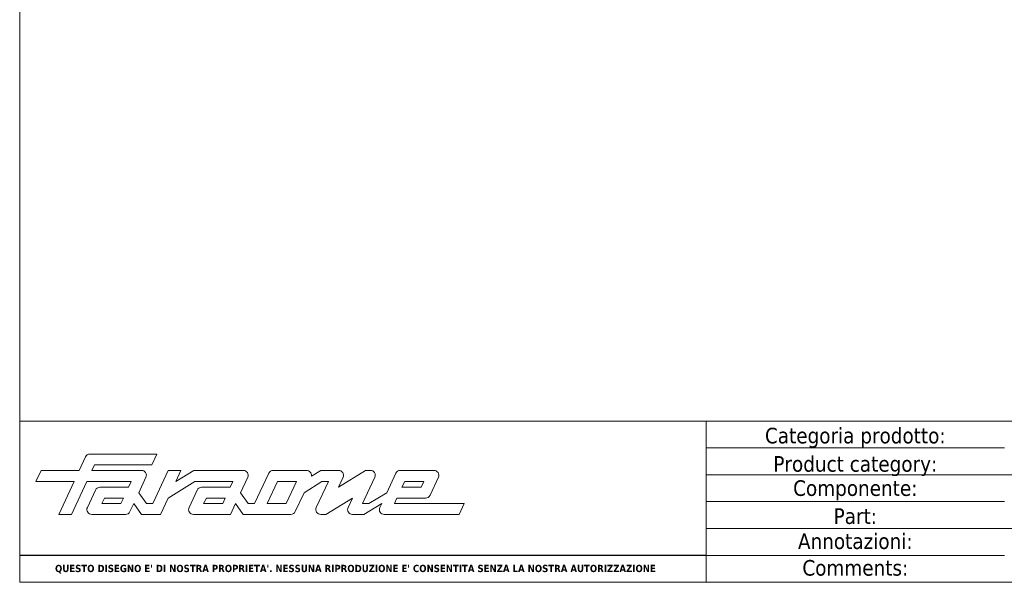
# Model space of a CAD drawing. Header units: millimetres. Extents: x -1769 to 4940, y 2360 to 10359.
import ezdxf

# ---------------------------------------------------------------- set-up
doc = ezdxf.new("R2010")
doc.units = ezdxf.units.MM
doc.layers.get('0').update_dxf_attribs({"lineweight": 13})
doc.layers.add('Bordo (ISO)', color=7, linetype='Continuous', lineweight=18)
doc.layers.add('Visibile (ISO)', color=7, linetype='Continuous', lineweight=18)
doc.styles.get("Standard").update_dxf_attribs({"font": 'TAHOMA.TTF'})
doc.styles.add('Testo nota (ISO)', font='TAHOMA.TTF')

# ---------------------------------------------------------------- blocks, each defined once
blk = doc.blocks.new('Cartigli Cart pres')
at = {"layer": 'Visibile (ISO)', "color": 7, "linetype": 'Continuous', "lineweight": 18}
for p, q in [((463.9527689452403, 27.61498518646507), (263.9527689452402, 27.61498518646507)), ((355.9527689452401, 27.61498518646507), (355.9527689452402, 6.014985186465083)), ((355.9527689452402, 24.01498518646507), (395.9527689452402, 24.01498518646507)), ((355.9527689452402, 20.41498518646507), (463.9527689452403, 20.41498518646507)), ((355.9527689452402, 16.81498518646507), (395.9527689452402, 16.81498518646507)), ((355.9527689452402, 13.21498518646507), (463.9527689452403, 13.21498518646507)), ((355.9527689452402, 9.614985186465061), (395.9527689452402, 9.614985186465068)), ((453.952774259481, 6.014985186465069), (263.9527689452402, 6.014985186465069)), ((263.9527689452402, 6.014985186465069), (463.9527689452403, 6.014985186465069))]:
    blk.add_line(p, q, dxfattribs=at)
at = {"layer": 'Visibile (ISO)'}
for p, q in [((263.9527689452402, 27.61498518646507), (263.9527689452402, 6.014985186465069)), ((272.7753661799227, 22.80784764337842), (271.9310439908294, 21.00643808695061)), ((282.3256297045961, 23.18544295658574), (273.3693584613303, 23.18544295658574)), ((281.6490590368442, 21.73277304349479), (282.3256297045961, 23.18544295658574)), ((273.6364493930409, 21.00643808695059), (273.9775304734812, 21.7327730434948)), ((273.9775304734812, 21.7327730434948), (281.6490590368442, 21.73277304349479)), ((266.8204192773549, 21.0064380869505), (266.1214826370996, 19.50735878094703)), ((271.9310439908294, 21.00643808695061), (266.8204192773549, 21.0064380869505)), ((280.2810807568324, 21.00643808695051), (273.6364493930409, 21.00643808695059)), ((279.910104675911, 18.00883862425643), (280.8753000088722, 20.07251816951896)), ((283.8552080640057, 20.98909937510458), (281.788846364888, 16.55616871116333)), ((283.874473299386, 21.00643808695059), (283.8552080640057, 20.98909937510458)), ((285.5686957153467, 21.00643808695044), (283.874473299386, 21.00643808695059)), ((287.2741011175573, 21.00643808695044), (284.869759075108, 19.50735878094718)), ((284.869759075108, 19.50735878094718), (285.5686957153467, 21.00643808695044)), ((293.9187324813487, 21.00643808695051), (287.2741011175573, 21.00643808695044)), ((293.5477564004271, 18.00883862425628), (294.5129517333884, 20.07251816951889)), ((297.3271310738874, 20.62790937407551), (295.4264980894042, 16.55616871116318)), ((302.3932186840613, 21.00643808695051), (297.9215599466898, 21.00643808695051)), ((304.3225636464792, 21.00643808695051), (303.0684920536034, 20.24223821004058)), ((306.7008264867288, 21.00643808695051), (304.3225636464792, 21.00643808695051)), ((310.288686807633, 21.00643808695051), (306.670990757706, 18.73517358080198)), ((306.670990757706, 18.73517358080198), (307.2952892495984, 20.07303941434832)), ((309.9140567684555, 16.55616871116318), (311.5559649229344, 20.07292008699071)), ((310.9615578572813, 21.00643808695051), (310.288686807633, 21.00643808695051)), ((314.3696093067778, 20.62714244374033), (313.1515312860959, 18.00883862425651)), ((319.4828818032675, 21.00643808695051), (314.9643955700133, 21.00643808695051)), ((318.9564492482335, 17.6619573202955), (320.0777415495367, 20.07389173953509)), ((266.1214826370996, 19.50735878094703), (271.2321073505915, 19.50735878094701)), ((271.2321073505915, 19.50735878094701), (269.1800293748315, 15.10293964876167)), ((270.8854347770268, 15.10293964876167), (272.9375127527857, 19.50735878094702)), ((272.9375127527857, 19.50735878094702), (278.9036359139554, 19.50735878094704)), ((278.5457803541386, 18.73517358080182), (274.7000813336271, 18.73517358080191)), ((278.9036359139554, 19.50735878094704), (278.5457803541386, 18.73517358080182)), ((283.8353328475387, 17.28250366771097), (287.4306629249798, 19.50735878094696)), ((287.4306629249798, 19.50735878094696), (292.5412876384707, 19.50735878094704)), ((292.1834320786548, 18.73517358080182), (288.337733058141, 18.73517358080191)), ((292.5412876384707, 19.50735878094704), (292.1834320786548, 18.73517358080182)), ((297.1319034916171, 16.55616871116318), (298.5074107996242, 19.5073587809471)), ((298.5074107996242, 19.5073587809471), (301.0627231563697, 19.5073587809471)), ((301.0627231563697, 19.5073587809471), (299.6872158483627, 16.55616871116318)), ((302.0691919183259, 18.00883862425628), (304.4735339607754, 19.50735878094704)), ((305.3290324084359, 19.50735878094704), (303.7094418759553, 16.03632054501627)), ((304.4735339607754, 19.50735878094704), (305.3290324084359, 19.50735878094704)), ((315.19242627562, 18.73517358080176), (315.5558733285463, 19.50735878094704)), ((317.7533301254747, 18.73517358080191), (315.19242627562, 18.73517358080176)), ((315.5558733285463, 19.50735878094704), (318.1111856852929, 19.50735878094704)), ((318.1111856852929, 19.50735878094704), (317.7533301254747, 18.73517358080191)), ((274.1055759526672, 18.35648090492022), (273.0233017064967, 16.03624697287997)), ((274.9728162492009, 16.55616871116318), (275.3083058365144, 17.28250366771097)), ((275.3083058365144, 17.28250366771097), (277.8692096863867, 17.28250366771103)), ((277.8692096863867, 17.28250366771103), (277.5281286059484, 16.55616871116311)), ((280.9389394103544, 16.55616871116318), (279.910104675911, 18.00883862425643)), ((282.8176810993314, 15.10293964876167), (283.8353328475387, 17.28250366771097)), ((287.7432276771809, 18.35648090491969), (286.660953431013, 16.03624697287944)), ((288.6104679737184, 16.55616871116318), (289.0074639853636, 17.28250366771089)), ((289.0074639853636, 17.28250366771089), (291.5068614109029, 17.28250366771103)), ((291.5068614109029, 17.28250366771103), (291.1657803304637, 16.55616871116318)), ((294.5765911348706, 16.55616871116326), (293.5477564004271, 18.00883862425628)), ((300.8899027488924, 15.4815485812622), (302.0691919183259, 18.00883862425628)), ((304.9767683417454, 15.1029396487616), (308.5497324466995, 17.28250366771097)), ((308.5497324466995, 17.28250366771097), (307.9698862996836, 16.03554160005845)), ((313.1515312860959, 18.00883862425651), (310.7695552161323, 16.55616871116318)), ((314.1803660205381, 16.55616871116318), (314.515855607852, 17.28250366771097)), ((314.515855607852, 17.28250366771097), (318.3615895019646, 17.28250366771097)), ((277.5281286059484, 16.55616871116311), (274.9728162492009, 16.55616871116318)), ((278.730510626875, 15.48095623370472), (279.2335340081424, 16.55616871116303)), ((279.2335340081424, 16.55616871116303), (280.262368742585, 15.1029396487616)), ((281.788846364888, 16.55616871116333), (280.9389394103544, 16.55616871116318)), ((291.1657803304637, 16.55616871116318), (288.6104679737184, 16.55616871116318)), ((292.1946150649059, 15.10293964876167), (292.8711857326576, 16.55616871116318)), ((292.8711857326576, 16.55616871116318), (293.9000204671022, 15.10293964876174)), ((295.4264980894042, 16.55616871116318), (294.5765911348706, 16.55616871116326)), ((299.6872158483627, 16.55616871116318), (297.1319034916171, 16.55616871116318)), ((310.7695552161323, 16.55616871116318), (309.9140567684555, 16.55616871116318)), ((310.0929845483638, 15.10293964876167), (312.4749606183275, 16.55616871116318)), ((312.4749606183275, 16.55616871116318), (312.231445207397, 16.03791796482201)), ((323.5517084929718, 16.55616871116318), (314.1803660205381, 16.55616871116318)), ((322.8751378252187, 15.1029396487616), (323.5517084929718, 16.55616871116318)), ((269.1800293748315, 15.10293964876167), (270.8854347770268, 15.10293964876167)), ((273.6178070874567, 15.10293964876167), (278.1363210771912, 15.10293964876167)), ((280.262368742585, 15.1029396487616), (282.8176810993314, 15.10293964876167)), ((287.2554588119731, 15.10293964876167), (292.1946150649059, 15.10293964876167)), ((293.9000204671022, 15.10293964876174), (300.2954364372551, 15.10293964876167)), ((304.3039129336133, 15.10293964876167), (304.9767683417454, 15.1029396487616)), ((308.5647201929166, 15.10293964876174), (310.0929845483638, 15.10293964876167)), ((312.8251682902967, 15.10293964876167), (322.8751378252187, 15.1029396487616))]:
    blk.add_line(p, q, dxfattribs=at)
at = {"layer": 'Visibile (ISO)', "color": 7, "linetype": 'Continuous', "lineweight": 25}
blk.add_line((355.9527689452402, 9.614985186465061), (263.9527689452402, 9.614985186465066), dxfattribs=at)
at = {"layer": 'Visibile (ISO)'}
for centre, radius, start, end in [((273.3693584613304, 22.52944295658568), 0.656000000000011, 90, 154.8874739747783), ((280.2810807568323, 20.35043808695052), 0.6560000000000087, 334.9342253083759, 90), ((293.9187324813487, 20.35043808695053), 0.6559999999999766, 334.9342253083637, 90), ((297.9215599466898, 20.3504380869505), 0.6560000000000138, 90, 154.9774754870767), ((302.3767240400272, 20.31141549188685), 0.6952182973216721, 354.2893674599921, 88.64048144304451), ((306.7008264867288, 20.35043808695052), 0.6559999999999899, 334.9844744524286, 90), ((310.9615578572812, 20.35043808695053), 0.6559999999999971, 334.9729728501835, 90), ((314.9643955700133, 20.35043808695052), 0.6560000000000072, 90, 155.0513761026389), ((319.4828818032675, 20.35043808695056), 0.65599999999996, 335.0665962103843, 90), ((274.7000813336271, 18.07917358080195), 0.6559999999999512, 90, 154.993278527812), ((288.337733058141, 18.07917358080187), 0.6560000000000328, 90, 154.9932785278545), ((318.3615895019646, 17.93850366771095), 0.6559999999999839, 270, 335.0665962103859), ((273.6178070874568, 15.75893964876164), 0.6559999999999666, 154.9932785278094, 270), ((287.2554588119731, 15.75893964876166), 0.6559999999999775, 154.9932785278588, 270), ((304.3039129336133, 15.75893964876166), 0.6559999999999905, 154.9861877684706, 270), ((308.5647201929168, 15.75893964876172), 0.65599999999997, 155.0612404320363, 270), ((312.8251682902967, 15.75893964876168), 0.6559999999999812, 154.8321298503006, 270), ((278.1363210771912, 15.75893964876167), 0.6560000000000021, 270, 334.9281025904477), ((300.2954364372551, 15.75893964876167), 0.6560000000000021, 270, 334.9852074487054)]:
    blk.add_arc(centre, radius, start, end, dxfattribs=at)
at = {"layer": 'Visibile (ISO)', "char_height": 2.089644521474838, "attachment_point": 5, "line_spacing_factor": 0.3468810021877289, "style": 'Testo nota (ISO)'}
for s, insert in [('\\fTahoma|b0|i0;\\H2.0896;Categoria prodotto:', (375.9527689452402, 25.36367667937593)), ('\\fTahoma|b0|i0;\\H2.0896;{\\fTahoma|b0|i0;\\H2.0896;Product category:}', (375.9527689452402, 21.57188943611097)), ('\\fTahoma|b0|i0;\\H2.0896;Componente:', (375.9527689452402, 18.33194832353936)), ('\\fTahoma|b0|i0;\\H2.0896;Part:', (375.9527689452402, 14.85334184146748)), ('\\fTahoma|b0|i0;\\H2.0896;Annotazioni:', (375.9527689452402, 11.49681477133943)), ('\\fTahoma|b0|i0;\\H2.0896;Comments:', (375.9527689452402, 7.931648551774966))]:
    blk.add_mtext(s, dxfattribs=dict(at, insert=insert))
at = {"layer": 'Visibile (ISO)', "color": 7, "insert": (308.9527689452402, 7.769019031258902), "char_height": 0.975167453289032, "attachment_point": 5}
blk.add_mtext("\\fTahoma|b1|i0;\\H0.9752;QUESTO DISEGNO E' DI NOSTRA PROPRIETA'. NESSUNA RIPRODUZIONE E' CONSENTITA SENZA LA NOSTRA AUTORIZZAZIONE", dxfattribs=at)
at = {"layer": 'Visibile (ISO)', "style": 'Testo nota (ISO)'}
for tag, p, height in [('Categoria_001', (424.057768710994, 22.47898512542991), 3.00000011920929), ('Componente_001', (422.1165189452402, 15.56498518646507), 2.5), ('Annotazioni_001', (418.0124684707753, 8.714985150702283), 1.800000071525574)]:
    blk.add_attdef(tag, p, '', height=height, dxfattribs=at)
blk = doc.blocks.new('Bordi bordo pres')
at = {"layer": 'Bordo (ISO)'}
for p, q in [((5.000000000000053, 4.999999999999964), (5.000000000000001, 292)), ((205, 4.999999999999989), (5.000000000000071, 4.999999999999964))]:
    blk.add_line(p, q, dxfattribs=at)

msp = doc.modelspace()

# ---------------------------------------------------------------- block references
at = {"xscale": 2, "yscale": 2, "zscale": 2}
for name, p in [('Bordi bordo pres', (-1779.271588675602, 9774.838084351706)), ('Cartigli Cart pres', (-2297.177126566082, 9772.808113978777))]:
    msp.add_blockref(name, p, dxfattribs=at)

doc.saveas('drawing.dxf')
